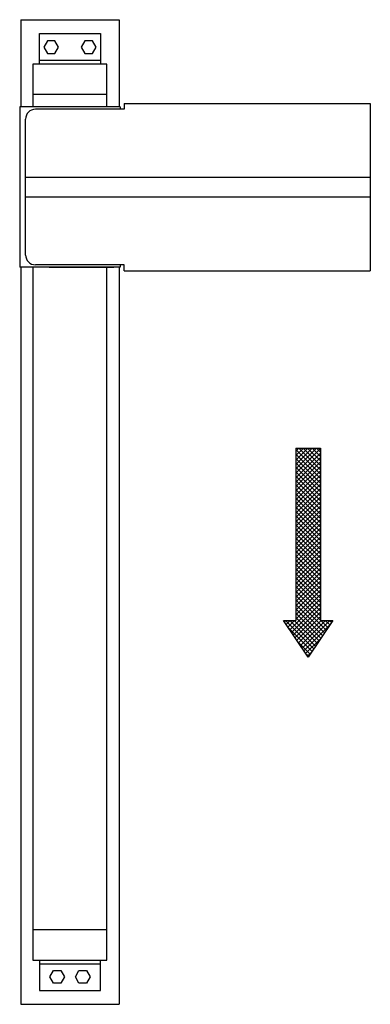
# Model space of a CAD drawing. Header units: millimetres. Extents: x -101 to 255, y -435 to 565.
import ezdxf

# ---------------------------------------------------------------- set-up
doc = ezdxf.new("R2010")
doc.units = ezdxf.units.MM
doc.header["$LTSCALE"] = 2
doc.layers.add('Midi', color=70, linetype='CONTINUOUS', lineweight=25)

msp = doc.modelspace()

# ---------------------------------------------------------------- hatches: boundary and pattern name
at = {"layer": 'Midi'}
h = msp.add_hatch(dxfattribs=at)
h.set_pattern_fill('ANSI37', color=256, angle=180, style=0)
h.set_pattern_definition([(225, (272.2392, 2217.726), (2.245064, -2.245064), []), (315, (272.2392, 2217.726), (2.245064, 2.245064), [])])
h.paths.add_polyline_path([(204.4, 129.9), (179.4, 129.9), (179.4, -45.1), (166.9, -45.1), (191.9, -82.6), (216.9, -45.1), (204.4, -45.1)])

# ---------------------------------------------------------------- linework, layer by layer
for p, q in [((-100, 565), (-100, 476.5)), ((-100, 565), (0, 565)), ((0, 565), (0, 476.5)), ((-81, 520), (-81, 551)), ((-81, 551), (-19, 551)), ((-19, 551), (-19, 520)), ((-72.8, 543.5), (-76.5, 537)), ((-65.2, 543.5), (-72.8, 543.5)), ((-61.5, 537), (-65.2, 543.5)), ((-34.8, 543.5), (-38.5, 537)), ((-27.2, 543.5), (-34.8, 543.5)), ((-23.5, 537), (-27.2, 543.5)), ((-76.5, 537), (-72.8, 530.5)), ((-72.8, 530.5), (-65.2, 530.5)), ((-65.2, 530.5), (-61.5, 537)), ((-38.5, 537), (-34.8, 530.5)), ((-34.8, 530.5), (-27.2, 530.5)), ((-27.2, 530.5), (-23.5, 537)), ((-12.5, 520), (-87.5, 520)), ((-87.5, 520), (-87.5, 476.5)), ((-81, 524), (-19, 524)), ((-12.5, 476.5), (-12.5, 520)), ((-12.5, 489), (-87.5, 489)), ((5, 480), (255, 480)), ((5, 480), (5, 474)), ((255, 480), (255, 310)), ((1, 476.5), (-101, 476.5)), ((-101, 476.5), (-101, 313.5)), ((-5.5, 476.5), (-91, 476.5)), ((5, 474), (-85, 474)), ((1, 476.5), (1, 474)), ((-95, 326), (-95, 464)), ((-95, 405), (255, 405)), ((-95, 385), (255, 385)), ((1, 313.5), (-101, 313.5)), ((-100, 313.5), (-100, -435)), ((-87.5, 313.5), (-87.5, -390)), ((5, 316), (-85, 316)), ((-71, 313.5), (-5.5, 313.5)), ((-12.5, -390), (-12.5, 313.5)), ((0, 313.5), (0, -435)), ((1, 316), (1, 313.5)), ((5, 310), (5, 316)), ((5, 310), (255, 310)), ((179.4, 129.9), (179.4, -45.1)), ((179.4, 129.9), (204.4, 129.9)), ((204.4, 129.9), (204.4, -45.1)), ((166.9, -45.1), (179.4, -45.1)), ((191.9, -82.6), (166.9, -45.1)), ((216.9, -45.1), (191.9, -82.6)), ((204.4, -45.1), (216.9, -45.1)), ((-87.5, -359), (-12.5, -359)), ((-87.5, -390), (-12.5, -390)), ((-81, -390), (-81, -421)), ((-19, -421), (-19, -390)), ((-81, -394), (-19, -394)), ((-70.5, -407), (-66.8, -400.5)), ((-66.8, -413.5), (-70.5, -407)), ((-66.8, -400.5), (-59.2, -400.5)), ((-59.2, -400.5), (-55.5, -407)), ((-55.5, -407), (-59.2, -413.5)), ((-44.5, -407), (-40.8, -400.5)), ((-40.8, -413.5), (-44.5, -407)), ((-40.8, -400.5), (-33.2, -400.5)), ((-33.2, -400.5), (-29.5, -407)), ((-29.5, -407), (-33.2, -413.5)), ((-59.2, -413.5), (-66.8, -413.5)), ((-33.2, -413.5), (-40.8, -413.5)), ((-81, -421), (-19, -421)), ((-100, -435), (0, -435))]:
    msp.add_line(p, q, dxfattribs=at)
for centre, start, end in [((-85, 464), 90, 180), ((-85, 326), 180, 270)]:
    msp.add_arc(centre, 10, start, end, dxfattribs=at)

doc.saveas('drawing.dxf')
